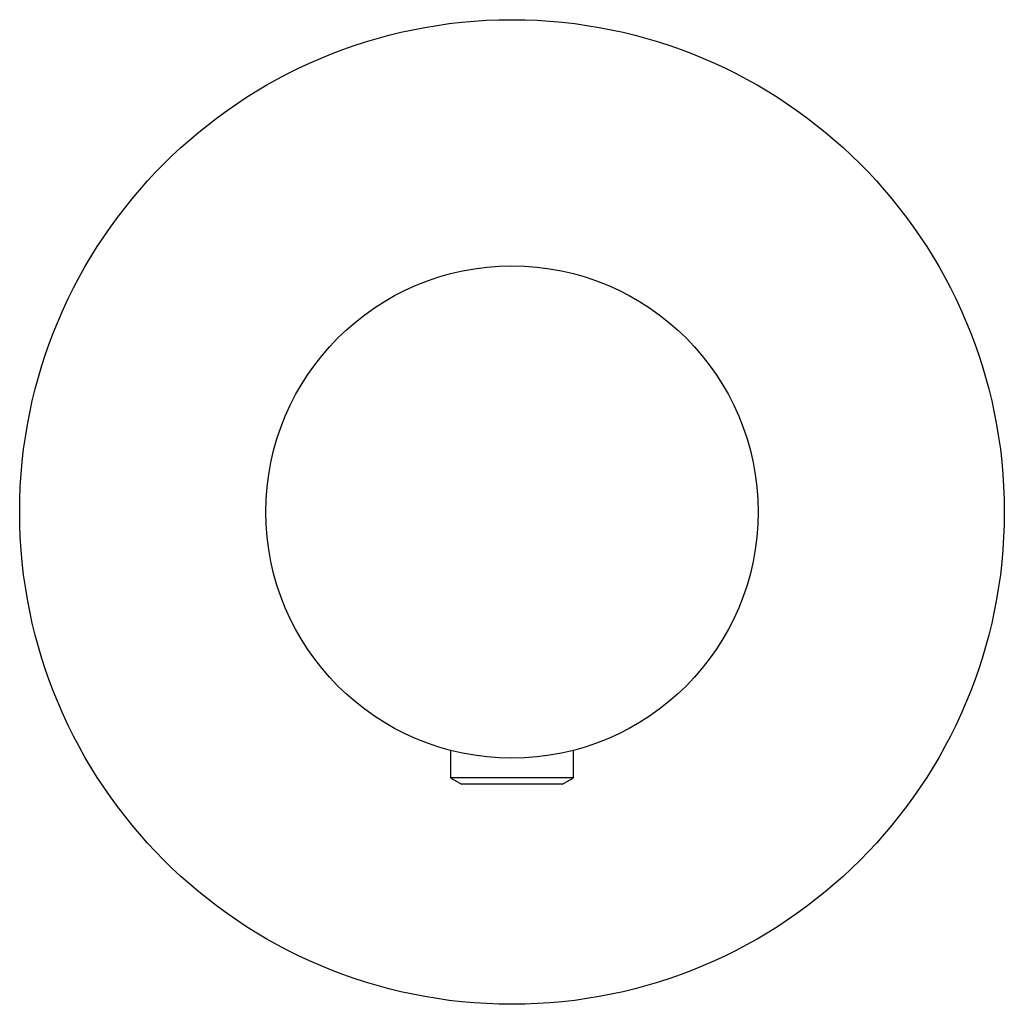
# Model space of a CAD drawing. Header units: millimetres. Extents: x 3917.2378 to 3917.2778, y 1759.5388 to 1759.5788.
import ezdxf

# ---------------------------------------------------------------- set-up
doc = ezdxf.new("R2010")
doc.units = ezdxf.units.MM
doc.layers.add('SANINDUSA', color=3, linetype='Continuous')

msp = doc.modelspace()

# ---------------------------------------------------------------- linework, layer by layer
at = {"layer": 'SANINDUSA'}
for p, q in [((3917.255345, 1759.549165), (3917.255345, 1759.548049)), ((3917.260345, 1759.548049), (3917.260345, 1759.549165)), ((3917.255345, 1759.548049), (3917.25579, 1759.547792)), ((3917.256703, 1759.548049), (3917.255345, 1759.548049)), ((3917.260345, 1759.548049), (3917.256703, 1759.548049)), ((3917.2599, 1759.547792), (3917.260345, 1759.548049)), ((3917.256907, 1759.547792), (3917.25579, 1759.547792)), ((3917.2599, 1759.547792), (3917.256907, 1759.547792))]:
    msp.add_line(p, q, dxfattribs=at)
for radius in [0.02, 0.01]:
    msp.add_circle((3917.257845, 1759.558848), radius, dxfattribs=at)

doc.saveas('drawing.dxf')
